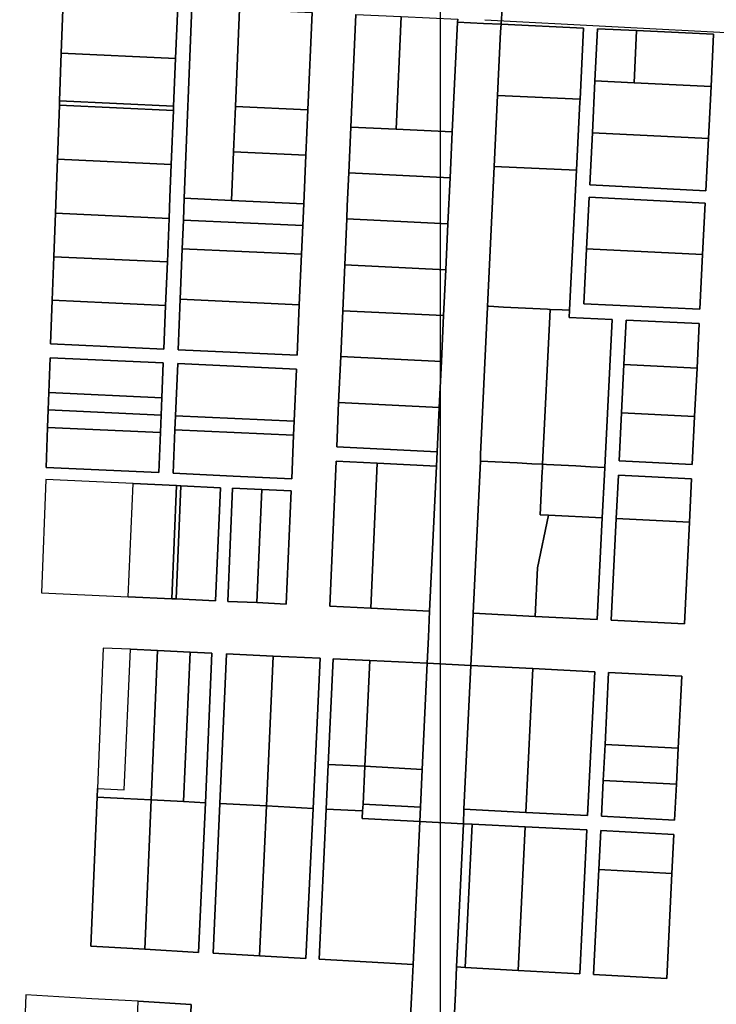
# Model space of a CAD drawing. Header units: feet. Extents: x 1656954 to 1661679, y 358777 to 363779.
# Tile 3 of 6: x 1659610 to 1660409, y 359986 to 361115. Entities that reach past the tile are written whole.
import ezdxf

# ---------------------------------------------------------------- set-up
doc = ezdxf.new("R2010")
doc.units = ezdxf.units.FT
doc.header["$MEASUREMENT"] = 0
doc.header["$XCLIPFRAME"] = 2
doc.layers.add('RW_X_Fee_RW', color=50, linetype='rowex')
doc.layers.add('SC_Scratch19', color=144, linetype='Continuous')
doc.layers.add('SC_Scratch20', color=7, linetype='Continuous', transparency=0.5)
doc.styles.add('Straight-Normal', font='font30.shx', dxfattribs={"height": 0.14})
doc.linetypes.add('rowex', pattern='A,0.75,-0.05,["Ex R/W",Straight-Normal,S=1,R=0,X=0,Y=-0.06],-0.7,0.75,-0.3,0.75,-0.3,0.75,-0.3,0.75,-0.3', length=5.7)
picture_1 = doc.add_image_def('image1.sid', size_in_pixel=(135000, 120000))

msp = doc.modelspace()

# ---------------------------------------------------------------- linework, layer by layer
at = {"layer": 'RW_X_Fee_RW', "ltscale": 0.65}
msp.add_line((1660746.2, 361083.2), (1660143.6, 361115), dxfattribs=at)
at = {"layer": 'SC_Scratch19'}
for points in [[(1659660.2, 361137.1), (1659658, 361077.1), (1659656, 361022.2), (1659655.8, 361017.2), (1659653.5, 360955.3), (1659651.2, 360893.3), (1659649.4, 360843.4), (1659647.6, 360793.5), (1659645.8, 360743.5), (1659775.6, 360737.5), (1659777.6, 360787.4), (1659779.7, 360837.4), (1659781.7, 360887.3), (1659782.6, 360911.2), (1659784.1, 360949.2), (1659786.6, 361011.1), (1659786.8, 361016.1), (1659789, 361071), (1659791.5, 361130.9), (1659660.2, 361137.1)], [(1659660.2, 361137.1), (1659791.5, 361130.9), (1659789, 361071), (1659658, 361077.1), (1659660.2, 361137.1)], [(1659794.4, 360794.7), (1659792.1, 360736.7), (1659928.4, 360730.4), (1659930.9, 360788.3), (1659933.5, 360846.2), (1659934.9, 360879.2), (1659936, 360904.1), (1659938.5, 360960), (1659940.8, 361012), (1659945.7, 361123.8), (1659862.4, 361127.6), (1659807.9, 361130.2), (1659799.1, 360910.5), (1659798.1, 360885.5), (1659796.8, 360852.6), (1659794.4, 360794.7)], [(1659799.1, 360910.5), (1659807.9, 361130.2), (1659862.4, 361127.6), (1659857.8, 361015.8), (1659855.6, 360963.9), (1659853.3, 360908), (1659799.1, 360910.5)], [(1659940.8, 361012), (1659857.8, 361015.8), (1659862.4, 361127.6), (1659945.7, 361123.8), (1659940.8, 361012)], [(1660047.8, 361119), (1660041.9, 360989.7), (1659989.9, 360992.2), (1659995.6, 361121.4), (1660047.8, 361119)], [(1660047.8, 361119), (1660112.7, 361116), (1660112.4, 361112.4), (1660106.2, 360986.7), (1660041.9, 360989.7), (1660047.8, 361119)], [(1660146.5, 360778), (1660138.9, 360616.9), (1660138.6, 360608.9), (1660138.2, 360600.9), (1660130.4, 360434.3), (1660129, 360404.4), (1660127.6, 360374.4), (1660077.6, 360376.9), (1660079, 360406.9), (1660080.4, 360436.8), (1660088.2, 360603.1), (1660089, 360619.6), (1660091.4, 360670.3), (1660093.9, 360723.1), (1660096.3, 360775.8), (1660098.8, 360828.5), (1660101.3, 360881.2), (1660103.8, 360933.9), (1660106.2, 360986.7), (1660112.4, 361112.4), (1660142.1, 361111), (1660162.3, 361110.1), (1660161.7, 361101.5), (1660158.2, 361028.4), (1660154.4, 360946.8), (1660147.3, 360794.5), (1660146.9, 360786.6), (1660146.8, 360785.1), (1660146.5, 360778)], [(1660252.9, 361024.3), (1660158.2, 361028.4), (1660161.7, 361101.5), (1660162.3, 361110.1), (1660162.4, 361110.1), (1660256.9, 361105.6), (1660252.9, 361024.3)], [(1660403.1, 361038.8), (1660406, 361098.7), (1660317.8, 361102.8), (1660272.9, 361104.9), (1660269.9, 361045.2), (1660267, 360985.5), (1660264, 360925.8), (1660397.1, 360919), (1660400.1, 360978.9), (1660403.1, 361038.8)], [(1660314.9, 361043), (1660269.9, 361045.2), (1660272.9, 361104.9), (1660317.8, 361102.8), (1660314.9, 361043)], [(1660406, 361098.7), (1660403.1, 361038.8), (1660314.9, 361043), (1660317.8, 361102.8), (1660406, 361098.7)], [(1659789, 361071), (1659786.8, 361016.1), (1659656, 361022.2), (1659658, 361077.1), (1659789, 361071)], [(1660403.1, 361038.8), (1660400.1, 360978.9), (1660267, 360985.5), (1660269.9, 361045.2), (1660314.9, 361043), (1660403.1, 361038.8)], [(1659786.8, 361016.1), (1659786.6, 361011.1), (1659655.8, 361017.2), (1659656, 361022.2), (1659786.8, 361016.1)], [(1660252.7, 361021), (1660248.8, 360942.9), (1660154.4, 360946.8), (1660158.2, 361028.4), (1660252.9, 361024.3), (1660252.7, 361021)], [(1659786.6, 361011.1), (1659784.1, 360949.2), (1659653.5, 360955.3), (1659655.8, 361017.2), (1659786.6, 361011.1)], [(1659857.8, 361015.8), (1659940.8, 361012), (1659938.5, 360960), (1659855.6, 360963.9), (1659857.8, 361015.8)], [(1660103.8, 360933.9), (1659987.6, 360939.5), (1659989.9, 360992.2), (1660041.9, 360989.7), (1660106.2, 360986.7), (1660103.8, 360933.9)], [(1660397.1, 360919), (1660264, 360925.8), (1660267, 360985.5), (1660400.1, 360978.9), (1660397.1, 360919)], [(1659781.7, 360887.3), (1659651.2, 360893.3), (1659653.5, 360955.3), (1659784.1, 360949.2), (1659782.6, 360911.2), (1659781.7, 360887.3)], [(1659855.6, 360963.9), (1659938.5, 360960), (1659936, 360904.1), (1659853.3, 360908), (1659855.6, 360963.9)], [(1660241.3, 360790.1), (1660240.9, 360781.9), (1660232.4, 360782.3), (1660218.5, 360783), (1660215.6, 360783.1), (1660198.8, 360784), (1660181.9, 360784.8), (1660165.1, 360785.7), (1660148.3, 360786.5), (1660146.9, 360786.6), (1660147.3, 360794.5), (1660154.4, 360946.8), (1660248.8, 360942.9), (1660241.3, 360790.1)], [(1660101.3, 360881.2), (1659985.3, 360886.8), (1659986, 360901.9), (1659987.6, 360939.5), (1660103.8, 360933.9), (1660101.3, 360881.2)], [(1659934.9, 360879.2), (1659798.1, 360885.5), (1659799.1, 360910.5), (1659853.3, 360908), (1659936, 360904.1), (1659934.9, 360879.2)], [(1660393.5, 360845.8), (1660396.4, 360905), (1660263.3, 360911.8), (1660260.4, 360852.6), (1660257.3, 360789.4), (1660390.4, 360783.1), (1660393.5, 360845.8)], [(1660393.5, 360845.8), (1660260.4, 360852.6), (1660263.3, 360911.8), (1660396.4, 360905), (1660393.5, 360845.8)], [(1659781.7, 360887.3), (1659779.7, 360837.4), (1659649.4, 360843.4), (1659651.2, 360893.3), (1659781.7, 360887.3)], [(1659798.1, 360885.5), (1659934.9, 360879.2), (1659933.5, 360846.2), (1659796.8, 360852.6), (1659798.1, 360885.5)], [(1660098.8, 360828.5), (1659983, 360834.1), (1659985.3, 360886.8), (1660101.3, 360881.2), (1660098.8, 360828.5)], [(1659933.5, 360846.2), (1659930.9, 360788.3), (1659794.4, 360794.7), (1659796.8, 360852.6), (1659933.5, 360846.2)], [(1660393.5, 360845.8), (1660390.4, 360783.1), (1660257.3, 360789.4), (1660260.4, 360852.6), (1660393.5, 360845.8)], [(1659779.7, 360837.4), (1659777.6, 360787.4), (1659647.6, 360793.5), (1659649.4, 360843.4), (1659779.7, 360837.4)], [(1660096.3, 360775.8), (1659980.7, 360781.5), (1659983, 360834.1), (1660098.8, 360828.5), (1660096.3, 360775.8)], [(1659777.6, 360787.4), (1659775.6, 360737.5), (1659645.8, 360743.5), (1659647.6, 360793.5), (1659777.6, 360787.4)], [(1659930.9, 360788.3), (1659928.4, 360730.4), (1659792.1, 360736.7), (1659794.4, 360794.7), (1659930.9, 360788.3)], [(1660218.5, 360783), (1660218.1, 360774.7), (1660210.3, 360613.3), (1660209.9, 360605.3), (1660197.5, 360605.9), (1660180.6, 360606.8), (1660163.8, 360607.6), (1660147, 360608.5), (1660138.6, 360608.9), (1660138.9, 360616.9), (1660146.5, 360778), (1660146.8, 360785.1), (1660146.9, 360786.6), (1660148.3, 360786.5), (1660165.1, 360785.7), (1660181.9, 360784.8), (1660198.8, 360784), (1660215.6, 360783.1), (1660218.5, 360783)], [(1660093.9, 360723.1), (1659978.4, 360728.8), (1659980.7, 360781.5), (1660096.3, 360775.8), (1660093.9, 360723.1)], [(1660281.3, 360601.7), (1660264.8, 360602.5), (1660248, 360603.4), (1660231.1, 360604.2), (1660214.3, 360605.1), (1660209.9, 360605.3), (1660210.3, 360613.3), (1660218.1, 360774.7), (1660218.5, 360783), (1660232.4, 360782.3), (1660240.9, 360781.9), (1660240.5, 360773.6), (1660289.7, 360771.3), (1660281.7, 360609.7), (1660281.3, 360601.7)], [(1660387.1, 360715.7), (1660389.6, 360766.7), (1660305.7, 360770.6), (1660303.2, 360719.9), (1660300.4, 360664.4), (1660297.7, 360609.2), (1660381.6, 360604.9), (1660384.3, 360660.2), (1660387.1, 360715.7)], [(1660303.2, 360719.9), (1660305.7, 360770.6), (1660389.6, 360766.7), (1660387.1, 360715.7), (1660303.2, 360719.9)], [(1659642.3, 360647.6), (1659640.6, 360601.7), (1659769.9, 360595.7), (1659771.8, 360641.6), (1659772.6, 360661.6), (1659773.4, 360681.6), (1659775, 360721.5), (1659645.2, 360727.5), (1659643.7, 360687.6), (1659643, 360667.6), (1659642.3, 360647.6)], [(1659773.4, 360681.6), (1659643.7, 360687.6), (1659645.2, 360727.5), (1659775, 360721.5), (1659773.4, 360681.6)], [(1660091.4, 360670.3), (1659976, 360676.1), (1659978.4, 360728.8), (1660093.9, 360723.1), (1660091.4, 360670.3)], [(1659788.4, 360644.9), (1659786.4, 360595), (1659855.1, 360591.8), (1659922.2, 360588.7), (1659924.4, 360638.6), (1659925.1, 360654.6), (1659927.7, 360714.5), (1659791.5, 360720.8), (1659789.1, 360660.9), (1659788.4, 360644.9)], [(1659791.5, 360720.8), (1659927.7, 360714.5), (1659925.1, 360654.6), (1659789.1, 360660.9), (1659791.5, 360720.8)], [(1660387.1, 360715.7), (1660384.3, 360660.2), (1660300.4, 360664.4), (1660303.2, 360719.9), (1660387.1, 360715.7)], [(1659643.7, 360687.6), (1659773.4, 360681.6), (1659772.6, 360661.6), (1659643, 360667.6), (1659643.7, 360687.6)], [(1660091.4, 360670.3), (1660089, 360619.6), (1659973.8, 360625.4), (1659976, 360676.1), (1660091.4, 360670.3)], [(1659643, 360667.6), (1659772.6, 360661.6), (1659771.8, 360641.6), (1659642.3, 360647.6), (1659643, 360667.6)], [(1659925.1, 360654.6), (1659924.4, 360638.6), (1659788.4, 360644.9), (1659789.1, 360660.9), (1659925.1, 360654.6)], [(1660300.4, 360664.4), (1660384.3, 360660.2), (1660381.6, 360604.9), (1660297.7, 360609.2), (1660300.4, 360664.4)], [(1659642.3, 360647.6), (1659771.8, 360641.6), (1659769.9, 360595.7), (1659640.6, 360601.7), (1659642.3, 360647.6)], [(1659924.4, 360638.6), (1659922.2, 360588.7), (1659855.1, 360591.8), (1659786.4, 360595), (1659788.4, 360644.9), (1659924.4, 360638.6)], [(1659965.8, 360442.5), (1659973.1, 360608.9), (1660020.4, 360606.5), (1660012.9, 360440.2), (1659965.8, 360442.5)], [(1660080.4, 360436.8), (1660012.9, 360440.2), (1660020.4, 360606.5), (1660088.2, 360603.1), (1660080.4, 360436.8)], [(1660204.2, 360486.3), (1660201.5, 360430.8), (1660130.4, 360434.3), (1660138.2, 360600.9), (1660138.6, 360608.9), (1660147, 360608.5), (1660163.8, 360607.6), (1660180.6, 360606.8), (1660197.5, 360605.9), (1660209.9, 360605.3), (1660209.7, 360600.5), (1660209.5, 360597.3), (1660207.1, 360547.4), (1660216.7, 360546.9), (1660204.2, 360486.3)], [(1660281.3, 360601.7), (1660281.3, 360601.3), (1660280.9, 360593.7), (1660278.4, 360543.8), (1660216.7, 360546.9), (1660207.1, 360547.4), (1660209.5, 360597.3), (1660209.7, 360600.5), (1660209.9, 360605.3), (1660214.3, 360605.1), (1660231.1, 360604.2), (1660248, 360603.4), (1660264.8, 360602.5), (1660281.3, 360601.7)], [(1660378.3, 360538.8), (1660380.8, 360588.4), (1660296.9, 360592.7), (1660294.4, 360543), (1660288.6, 360426.4), (1660372.5, 360422.2), (1660378.3, 360538.8)], [(1660294.4, 360543), (1660296.9, 360592.7), (1660380.8, 360588.4), (1660378.3, 360538.8), (1660294.4, 360543)], [(1659640.1, 360587.7), (1659635.3, 360457.8), (1659685, 360455.6), (1659734.7, 360453.3), (1659784.9, 360451), (1659789.8, 360450.7), (1659835, 360448.7), (1659840.5, 360578.4), (1659795.1, 360580.5), (1659790.1, 360580.8), (1659740.3, 360583.1), (1659689.9, 360585.4), (1659640.1, 360587.7)], [(1659790.1, 360580.8), (1659784.9, 360451), (1659734.7, 360453.3), (1659740.3, 360583.1), (1659790.1, 360580.8)], [(1659784.9, 360451), (1659790.1, 360580.8), (1659795.1, 360580.5), (1659789.8, 360450.7), (1659784.9, 360451)], [(1659840.5, 360578.4), (1659835, 360448.7), (1659789.8, 360450.7), (1659795.1, 360580.5), (1659840.5, 360578.4)], [(1659882.4, 360446.5), (1659849, 360448), (1659854.5, 360577.8), (1659888, 360576.3), (1659882.4, 360446.5)], [(1659854.5, 360577.8), (1659849, 360448), (1659882.4, 360446.5), (1659915.8, 360444.9), (1659921.5, 360574.7), (1659888, 360576.3), (1659854.5, 360577.8)], [(1659921.5, 360574.7), (1659915.8, 360444.9), (1659882.4, 360446.5), (1659888, 360576.3), (1659921.5, 360574.7)], [(1660278.4, 360543.8), (1660272.6, 360427.2), (1660201.5, 360430.8), (1660204.2, 360486.3), (1660216.7, 360546.9), (1660278.4, 360543.8)], [(1660288.6, 360426.4), (1660294.4, 360543), (1660378.3, 360538.8), (1660372.5, 360422.2), (1660288.6, 360426.4)], [(1659699.1, 360223.3), (1659691.9, 360052.3), (1659753.7, 360048.8), (1659815.5, 360045.2), (1659823.2, 360216.9), (1659830.8, 360388.5), (1659805.9, 360389.7), (1659768.5, 360391.5), (1659737.4, 360393), (1659706.2, 360394.4), (1659699.5, 360233.3), (1659699.1, 360223.3)], [(1659768.5, 360391.5), (1659761.1, 360220.1), (1659729.7, 360221.7), (1659699.1, 360223.3), (1659699.5, 360233.3), (1659730.2, 360231.7), (1659737.4, 360393), (1659768.5, 360391.5)], [(1659768.5, 360391.5), (1659805.9, 360389.7), (1659798.2, 360218.2), (1659761.1, 360220.1), (1659768.5, 360391.5)], [(1659823.2, 360216.9), (1659798.2, 360218.2), (1659805.9, 360389.7), (1659830.8, 360388.5), (1659823.2, 360216.9)], [(1659839.7, 360216), (1659832, 360044.3), (1659885.3, 360041.3), (1659938.6, 360038.2), (1659946.7, 360210.5), (1659954.8, 360382.7), (1659901, 360385.2), (1659847.3, 360387.8), (1659839.7, 360216)], [(1659847.3, 360387.8), (1659901, 360385.2), (1659893.2, 360213.2), (1659839.7, 360216), (1659847.3, 360387.8)], [(1659946.7, 360210.5), (1659893.2, 360213.2), (1659901, 360385.2), (1659954.8, 360382.7), (1659946.7, 360210.5)], [(1660011.7, 360380), (1660006, 360258.7), (1659964.1, 360260.9), (1659969.8, 360382), (1660011.7, 360380)], [(1660011.7, 360380), (1660077.6, 360376.9), (1660071.9, 360255.2), (1660006, 360258.7), (1660011.7, 360380)], [(1660119.8, 360209.4), (1660119.1, 360192.9), (1660069.1, 360195.5), (1660069.9, 360212), (1660071.9, 360255.2), (1660077.6, 360376.9), (1660127.6, 360374.4), (1660119.8, 360209.4)], [(1660127.6, 360374.4), (1660198.6, 360370.8), (1660190.7, 360205.8), (1660119.8, 360209.4), (1660127.6, 360374.4)], [(1660269.7, 360367.3), (1660261.5, 360202.2), (1660190.7, 360205.8), (1660198.6, 360370.8), (1660269.7, 360367.3)], [(1660365.4, 360279.5), (1660369.6, 360362.3), (1660285.7, 360366.5), (1660281.6, 360283.8), (1660279.5, 360242.5), (1660277.5, 360201.4), (1660361.4, 360197.1), (1660363.4, 360238.1), (1660365.4, 360279.5)], [(1660369.6, 360362.3), (1660365.4, 360279.5), (1660281.6, 360283.8), (1660285.7, 360366.5), (1660369.6, 360362.3)], [(1660365.4, 360279.5), (1660363.4, 360238.1), (1660279.5, 360242.5), (1660281.6, 360283.8), (1660365.4, 360279.5)], [(1660003.6, 360207.5), (1659961.7, 360209.7), (1659964.1, 360260.9), (1660006, 360258.7), (1660004, 360215.3), (1660003.6, 360207.5)], [(1660006, 360258.7), (1660071.9, 360255.2), (1660069.9, 360212), (1660004, 360215.3), (1660006, 360258.7)], [(1660279.5, 360242.5), (1660363.4, 360238.1), (1660361.4, 360197.1), (1660277.5, 360201.4), (1660279.5, 360242.5)], [(1659753.7, 360048.8), (1659691.9, 360052.3), (1659699.1, 360223.3), (1659729.7, 360221.7), (1659761.1, 360220.1), (1659753.7, 360048.8)], [(1659753.7, 360048.8), (1659761.1, 360220.1), (1659798.2, 360218.2), (1659823.2, 360216.9), (1659815.5, 360045.2), (1659753.7, 360048.8)], [(1659885.3, 360041.3), (1659832, 360044.3), (1659839.7, 360216), (1659893.2, 360213.2), (1659885.3, 360041.3)], [(1659893.2, 360213.2), (1659946.7, 360210.5), (1659938.6, 360038.2), (1659885.3, 360041.3), (1659893.2, 360213.2)], [(1660061.4, 360031.3), (1659953.6, 360037.4), (1659961.7, 360209.7), (1660003.6, 360207.5), (1660003.2, 360198.8), (1660069.1, 360195.5), (1660061.4, 360031.3)], [(1660003.6, 360207.5), (1660004, 360215.3), (1660069.9, 360212), (1660069.1, 360195.5), (1660003.2, 360198.8), (1660003.6, 360207.5)], [(1660109.9, 359997.9), (1660108.5, 359968.5), (1660058.6, 359971.3), (1660060, 360000.9), (1660061.4, 360031.3), (1660069.1, 360195.5), (1660119.1, 360192.9), (1660111.4, 360028.5), (1660109.9, 359997.9)], [(1660111.4, 360028.5), (1660119.1, 360192.9), (1660129.1, 360192.4), (1660121.3, 360027.9), (1660111.4, 360028.5)], [(1660121.3, 360027.9), (1660129.1, 360192.4), (1660189.9, 360189.3), (1660181.9, 360024.6), (1660121.3, 360027.9)], [(1660252.5, 360020.6), (1660181.9, 360024.6), (1660189.9, 360189.3), (1660260.7, 360185.7), (1660252.5, 360020.6)], [(1660358.3, 360135.8), (1660360.5, 360180.6), (1660276.7, 360184.9), (1660274.4, 360140.2), (1660268.5, 360019.7), (1660352.3, 360015.1), (1660358.3, 360135.8)], [(1660274.4, 360140.2), (1660276.7, 360184.9), (1660360.5, 360180.6), (1660358.3, 360135.8), (1660274.4, 360140.2)], [(1660268.5, 360019.7), (1660274.4, 360140.2), (1660358.3, 360135.8), (1660352.3, 360015.1), (1660268.5, 360019.7)], [(1659612.8, 359882.9), (1659610.3, 359819.3), (1659685.8, 359815.4), (1659724.1, 359813.5), (1659739.1, 359812.7), (1659799.6, 359809.6), (1659807.1, 359985.6), (1659746.3, 359989.1), (1659731.3, 359989.9), (1659693, 359992.1), (1659617.2, 359996.4), (1659615.3, 359946.5), (1659612.8, 359882.9)], [(1659799.6, 359809.6), (1659739.1, 359812.7), (1659746.3, 359989.1), (1659807.1, 359985.6), (1659799.6, 359809.6)]]:
    msp.add_lwpolyline(points, close=True, dxfattribs=at)
for points in [[(1660108.5, 359968.5), (1660109.9, 359997.9), (1660111.4, 360028.5), (1660121.3, 360027.9), (1660181.9, 360024.6), (1660252.5, 360020.6), (1660260.7, 360185.7), (1660189.9, 360189.3), (1660129.1, 360192.4), (1660119.1, 360192.9), (1660119.8, 360209.4), (1660190.7, 360205.8), (1660261.5, 360202.2), (1660269.7, 360367.3), (1660198.6, 360370.8), (1660127.6, 360374.4), (1660129, 360404.4), (1660130.4, 360434.3), (1660201.5, 360430.8), (1660272.6, 360427.2), (1660278.4, 360543.8), (1660280.9, 360593.7), (1660281.3, 360601.3), (1660281.3, 360601.7), (1660281.7, 360609.7), (1660289.7, 360771.3), (1660240.5, 360773.6), (1660240.9, 360781.9), (1660241.3, 360790.1), (1660248.8, 360942.9), (1660252.7, 361021), (1660252.9, 361024.3), (1660256.9, 361105.6), (1660162.4, 361110.1), (1660162.3, 361110.1), (1660163.7, 361128.5)], [(1660163.7, 361128.5), (1660162.3, 361110.1), (1660142.1, 361111), (1660112.4, 361112.4), (1660112.7, 361116)], [(1659995.6, 361121.4), (1659989.9, 360992.2), (1659987.6, 360939.5), (1659986, 360901.9), (1659985.3, 360886.8), (1659983, 360834.1), (1659980.7, 360781.5), (1659978.4, 360728.8), (1659976, 360676.1), (1659973.8, 360625.4), (1660089, 360619.6), (1660088.2, 360603.1), (1660020.4, 360606.5), (1659973.1, 360608.9), (1659965.8, 360442.5), (1660012.9, 360440.2), (1660080.4, 360436.8), (1660079, 360406.9), (1660077.6, 360376.9), (1660011.7, 360380), (1659969.8, 360382), (1659964.1, 360260.9), (1659961.7, 360209.7), (1659953.6, 360037.4), (1660061.4, 360031.3), (1660060, 360000.9), (1660058.6, 359971.3)]]:
    msp.add_lwpolyline(points, dxfattribs=at)

# ---------------------------------------------------------------- pictures from other files: only their frames are drawn
at = {"layer": 'SC_Scratch20'}
image = msp.add_image(picture_1, insert=(1580000, 305000), size_in_units=(135000, 120000), dxfattribs=at)
image.set_boundary_path([(80092.27, 62491.1), (81561.32, 65797.15)])

doc.saveas('drawing.dxf')
